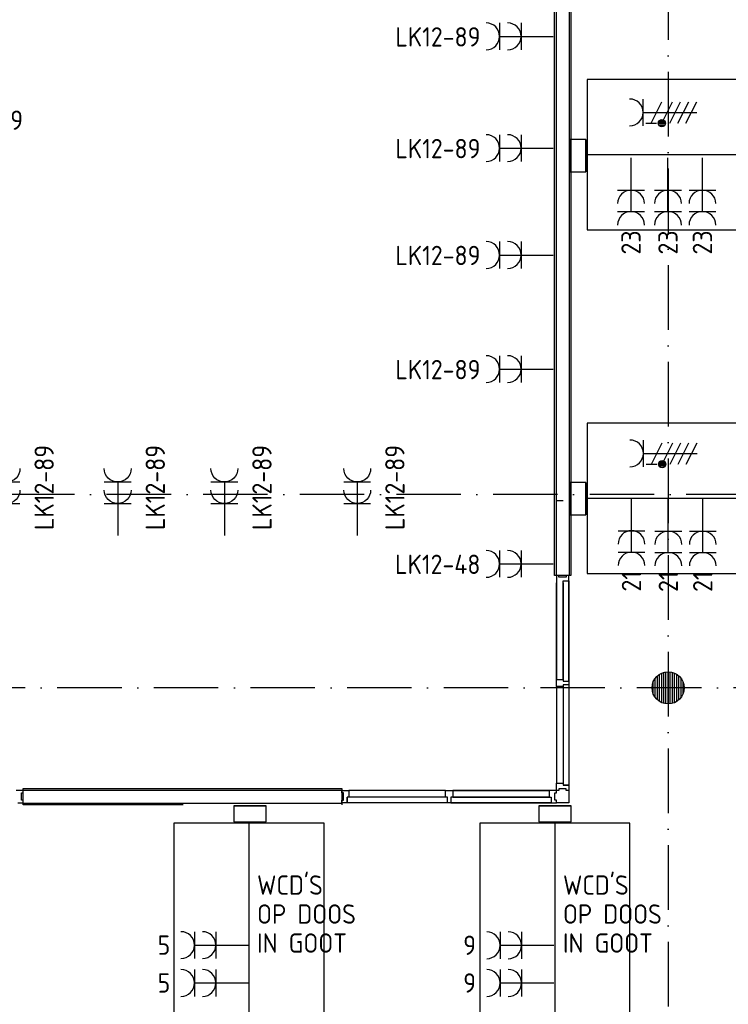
# Model space of a CAD drawing. Header units: millimetres. Extents: x 84333 to 241285, y -2244 to 84291.
# Tile 30 of 74: x 141976 to 148579, y 45829 to 54998. Entities that reach past the tile are written whole.
import ezdxf
from ezdxf.enums import TextEntityAlignment as Align

# ---------------------------------------------------------------- set-up
doc = ezdxf.new("R2010")
doc.units = ezdxf.units.MM
doc.header["$LTSCALE"] = 100
doc.linetypes.add('DASHDOT', pattern=[9, 6, -1.5, 0, -1.5])
doc.layers.get('0').update_dxf_attribs({"linetype": 'CONTINUOUS'})
for name, color, linetype in [('02-61-25-tekst025', 10, 'CONTINUOUS'), ('AFDELING', 4, 'CONTINUOUS'), ('AL$7----_STRAMIEN', 1, 'DASHDOT'), ('AL22----_BINNENWAND', 7, 'CONTINUOUS'), ('AL28----_KONSTRUKTIE', 3, 'CONTINUOUS'), ('AL32----_BINNENKOZ', 7, 'CONTINUOUS'), ('ALXAA---_GEWBETON', 12, 'CONTINUOUS'), ('EA61303-_ARCEER', 1, 'CONTINUOUS'), ('EB63103-_ATTRIB', 2, 'CONTINUOUS'), ('EL61303-_WANDGOOT', 3, 'CONTINUOUS'), ('EL62208-_KRACHT-WCD400', 3, 'CONTINUOUS'), ('EL63103-_LICHT-WCD230V', 3, 'CONTINUOUS'), ('EL6441--_DATACOM', 3, 'CONTINUOUS'), ('TEKST25', 10, 'CONTINUOUS')]:
    doc.layers.add(name, color=color, linetype=linetype)
doc.styles.add('1_8', font='ISO', dxfattribs={"height": 1.8})
doc.styles.add('2_0', font='iso', dxfattribs={"height": 200})
doc.styles.add('ISO', font='ISO.shx')
doc.styles.add('NORATT', font='isocp.shx')
doc.styles.get("Standard").update_dxf_attribs({"font": 'iso.shx'})
doc.styles.add('TECHNIC', font='technic_.ttf')

# ---------------------------------------------------------------- blocks, each defined once
blk = doc.blocks.new('ES3W2A')
for p, q in [((1.25, 2), (-1.25, 2)), ((0, 2), (0, -3)), ((1.25, 0), (-1.25, 0))]:
    blk.add_line(p, q)
for centre in [(0, 3.25), (0, 1.25)]:
    blk.add_arc(centre, 1.25, 180, 0)
at = {"style": '1_8'}
for tag, flags, p in [('VERMOGEN', 9, (-2.5, 5)), ('GROEP', 8, (0, 5)), ('SCHAK', 8, (2.5, 5)), ('GELIJK', 9, (5, 5)), ('KAST', 9, (7, 5)), ('TAL', 8, (2.5, 5))]:
    blk.add_attdef(tag, text='', height=1.8, rotation=90, dxfattribs=dict(at, flags=flags)).set_placement(p, align=Align.MIDDLE_CENTER)
at = {"style": '1_8', "width": 0.7, "flags": 8}
blk.add_attdef('DOEL', text='', height=1.8, rotation=90, dxfattribs=at).set_placement((-2.5, 5), align=Align.MIDDLE_LEFT)
at = {"style": '1_8', "flags": 9}
blk.add_attdef('M_CODE', text='', height=1.8, dxfattribs=at).set_placement((0, 0), align=Align.MIDDLE_CENTER)
blk = doc.blocks.new('tafelc')
at = {"layer": '02-61-25-tekst025', "color": 9}
for p, q in [((-700, 1000), (-700, -1000)), ((700, 1000), (-700, 1000)), ((0, 1000), (0, -1000)), ((700, -1000), (700, 1000)), ((-700, -1000), (700, -1000))]:
    blk.add_line(p, q, dxfattribs=at)
blk = doc.blocks.new('EH100005')
blk.add_lwpolyline([(-1, -0.5), (0, -0.5), (0, 0.5), (-1, 0.5)])
at = {"style": '2_0', "flags": 9}
blk.add_attdef('HULPSTUK', text='', height=0.5, dxfattribs=at).set_placement((0, 0), align=Align.MIDDLE)
blk = doc.blocks.new('EH100000')
at = {"linetype": 'ByBlock'}
for p, q in [((1, 0.5), (0, 0.5)), ((1, 0.5, 1), (0, 0.5, 1)), ((0, -0.5, 1), (1, -0.5, 1)), ((1, -0.5), (0, -0.5))]:
    blk.add_line(p, q, dxfattribs=at)
at = {"linetype": 'ByBlock', "invisible_edges": 15}
for points in [[(1, -0.5), (0, -0.5), (0, 0.5), (1, 0.5)], [(0, 0.5), (1, 0.5), (1, 0.5, 1), (0, 0.5, 1)], [(0, -0.5, 1), (1, -0.5, 1), (1, -0.5), (0, -0.5)]]:
    blk.add_3dface(points, dxfattribs=at)
at = {"linetype": 'ByBlock', "style": '2_0', "flags": 8}
blk.add_attdef('FUNCTIE', text='', height=0.5, dxfattribs=at).set_placement((0.5, 0), align=Align.MIDDLE)
at = {"linetype": 'ByBlock', "flags": 9}
blk.add_attdef('SCHOT', text='', height=0.5, dxfattribs=at).set_placement((0.5, 0), align=Align.MIDDLE)
blk = doc.blocks.new('ES2W4A')
at = {"color": 0}
for p, q in [((-1.25, 2), (1.25, 2)), ((-1.25, 2), (1.25, 2)), ((0, 2), (0, -3)), ((0, 2), (0, -3))]:
    blk.add_line(p, q, dxfattribs=at)
at = {"color": 1}
for p, q in [((-1, 1.75), (-1, 0.75)), ((-1, 1.75), (-1, 0.75)), ((-1, 1.25), (1, 0.25)), ((-1, 1.25), (1, 0.25)), ((-1.2, -0.017), (-1.2, 0.517)), ((-1.2, -0.017), (-1.2, 0.517)), ((-1.067, -0.077), (-1.067, 0.577)), ((-1.067, -0.077), (-1.067, 0.577)), ((-1, 0.25), (1, -0.75)), ((-1, 0.25), (1, -0.75)), ((-0.933, -0.077), (-0.933, 0.577)), ((-0.933, -0.077), (-0.933, 0.577)), ((-0.8, -0.017), (-0.8, 0.517)), ((-0.8, -0.017), (-0.8, 0.517)), ((-1, -0.5), (1, -1.5)), ((-1, -0.5), (1, -1.5)), ((-1, -1.25), (1, -2.25)), ((-1, -1.25), (1, -2.25)), ((-1, -2), (1, -3)), ((-1, -2), (1, -3))]:
    blk.add_line(p, q, dxfattribs=at)
blk.add_circle((-1, 0.25), 0.333, dxfattribs=at)
blk.add_circle((-1, 0.25), 0.333, dxfattribs=at)
at = {"color": 0}
blk.add_arc((0, 3.25), 1.25, 180, 0, dxfattribs=at)
blk.add_arc((0, 3.25), 1.25, 180, 0, dxfattribs=at)
for tag, style, flags, p in [('VERMOGEN', 'NORATT', 9, (-3.75, 4.25)), ('VERMOGEN', '1_8', 9, (-3.75, 4.25)), ('GROEP', 'NORATT', 8, (1.25, 4.25)), ('GROEP', '1_8', 8, (1.25, 4.25)), ('DOEL', 'NORATT', 8, (-1.25, 4.25)), ('DOEL', '1_8', 8, (-1.25, 4.25)), ('KAST', 'NORATT', 9, (3.75, 4.25)), ('KAST', '1_8', 9, (3.75, 4.25)), ('TAL', 'NORATT', 8, (-3.75, 4.25)), ('TAL', '1_8', 8, (-3.75, 4.25))]:
    blk.add_attdef(tag, text='', height=1.8, rotation=90, dxfattribs=dict(style=style, flags=flags)).set_placement(p, align=Align.MIDDLE_LEFT)
at = {"color": 0, "width": 0.7, "flags": 8}
for style in ['NORATT', '1_8']:
    blk.add_attdef('SCHAK', text='', height=1.8, rotation=90, dxfattribs=dict(at, style=style)).set_placement((3.75, 4.25), align=Align.MIDDLE_LEFT)
at = {"flags": 9}
for style in ['NORATT', '1_8']:
    blk.add_attdef('GELIJK', text='', height=1.8, rotation=90, dxfattribs=dict(at, style=style)).set_placement((5, 5), align=Align.MIDDLE_CENTER)
for style in ['NORATT', '1_8']:
    blk.add_attdef('M_CODE', text='', height=1.8, dxfattribs=dict(at, style=style)).set_placement((0, 0), align=Align.MIDDLE_CENTER)
blk = doc.blocks.new('A$C13e6995e')
at = {"layer": 'AL$7----_STRAMIEN', "color": 1}
for p, q in [((152663.8, 52820), (49977.9, 52820)), ((152204.4, 51020), (4611.6, 51020))]:
    blk.add_line(p, q, dxfattribs=at)
blk.add_lwpolyline([(63684.9, 79257.4), (63684.9, 40820)], dxfattribs=at)
at = {"layer": 'AL22----_BINNENWAND', "color": 8}
for p, q in [((62626.9, 52065.7), (62626.9, 58485.2)), ((62776.9, 58485.2), (62776.9, 52065.7)), ((62776.9, 52065.7), (62626.9, 52065.7)), ((57676.4, 50082.2), (60643.4, 50082.2)), ((57676.4, 49932.2), (57676.4, 50082.2)), ((60643.4, 50082.2), (60643.4, 49932.2)), ((59166.8, 49932.2), (57676.4, 49932.2))]:
    blk.add_line(p, q, dxfattribs=at)
at = {"layer": 'AL22----_BINNENWAND', "color": 8, "linetype": 'Continuous'}
for p, q in [((62641.9, 58485.2), (62641.9, 52065.7)), ((62761.9, 58485.2), (62761.9, 52065.7)), ((57676.4, 50067.2), (60643.4, 50067.2)), ((57676.4, 49947.2), (60643.4, 49947.2))]:
    blk.add_line(p, q, dxfattribs=at)
at = {"layer": 'AL28----_KONSTRUKTIE', "color": 8}
blk.add_circle((63684.9, 51020), 150, dxfattribs=at)
at = {"layer": 'AL32----_BINNENKOZ', "color": 8}
for p, q in [((62644.9, 52764.5), (62707.9, 52764.5)), ((62666.9, 52065.7), (62644.9, 52065.7)), ((62644.9, 52065.7), (62644.9, 51998.7)), ((62644.9, 51098.7), (62644.9, 51998.7)), ((62644.9, 51998.7), (62644.9, 51098.7)), ((62644.9, 51098.7), (62644.9, 51998.7)), ((62644.9, 51998.7), (62644.9, 51098.7)), ((62666.9, 52049.7), (62666.9, 52065.7)), ((62733.9, 52049.7), (62666.9, 52049.7)), ((62707.9, 51998.7), (62707.9, 52015.7)), ((62707.9, 52015.7), (62758.9, 52015.7)), ((62707.9, 51098.7), (62707.9, 51998.7)), ((62707.9, 51998.7), (62707.9, 51098.7)), ((62758.9, 52065.7), (62733.9, 52065.7)), ((62733.9, 52065.7), (62733.9, 52049.7)), ((62758.9, 52015.7), (62758.9, 52065.7)), ((62758.9, 51081.7), (62758.9, 52015.7)), ((62758.9, 52015.7), (62758.9, 51081.7)), ((62644.9, 51031.7), (62644.9, 51098.7)), ((62644.9, 51098.7), (62707.9, 51098.7)), ((62707.9, 51098.7), (62707.9, 51081.7)), ((62707.9, 51081.7), (62758.9, 51081.7)), ((62758.9, 51081.7), (62758.9, 51048.7)), ((62644.9, 51031.7), (62644.9, 50131.2)), ((62707.9, 51031.7), (62644.9, 51031.7)), ((62758.9, 51048.7), (62707.9, 51048.7)), ((62707.9, 51048.7), (62707.9, 51031.7)), ((62707.9, 51031.7), (62707.9, 50131.2)), ((62758.9, 51048.7), (62758.9, 50114.2)), ((57676.4, 50064.2), (57609.4, 50064.2)), ((57676.4, 50042.2), (57676.4, 50064.2)), ((60643.4, 50042.2), (60643.4, 50064.2)), ((60643.4, 50064.2), (60710.4, 50064.2)), ((60710.4, 50064.2), (60710.4, 50001.2)), ((61610.9, 50064.2), (60710.4, 50064.2)), ((61610.9, 50001.2), (61610.9, 50064.2)), ((61610.9, 50064.2), (61677.9, 50064.2)), ((61677.9, 50064.2), (62577.9, 50064.2)), ((62577.9, 50064.2), (61677.9, 50064.2)), ((61677.9, 50064.2), (62577.9, 50064.2)), ((62577.9, 50064.2), (61677.9, 50064.2)), ((61677.9, 50064.2), (61677.9, 50001.2)), ((62644.9, 50064.2), (62577.9, 50064.2)), ((62577.9, 50064.2), (62577.9, 50001.2)), ((62644.9, 50064.2), (62644.9, 50131.2)), ((62644.9, 50131.2), (62707.9, 50131.2)), ((62644.9, 50042.2), (62644.9, 50064.2)), ((62666.9, 50064.2), (62644.9, 50064.2)), ((62733.9, 50080.2), (62666.9, 50080.2)), ((62666.9, 50080.2), (62666.9, 50064.2)), ((62707.9, 50131.2), (62707.9, 50114.2)), ((62758.9, 50114.2), (62707.9, 50114.2)), ((62707.9, 50114.2), (62758.9, 50114.2)), ((62733.9, 50064.2), (62733.9, 50080.2)), ((62758.9, 50064.2), (62733.9, 50064.2)), ((62758.9, 50114.2), (62758.9, 50064.2)), ((62758.9, 50064.2), (62758.9, 49950.2)), ((57660.4, 49975.2), (57660.4, 50042.2)), ((57660.4, 50042.2), (57676.4, 50042.2)), ((57676.4, 49975.2), (57660.4, 49975.2)), ((57676.4, 49950.2), (57676.4, 49975.2)), ((60659.4, 50042.2), (60643.4, 50042.2)), ((60643.4, 49950.2), (60643.4, 49975.2)), ((60643.4, 49975.2), (60659.4, 49975.2)), ((60659.4, 49975.2), (60659.4, 50042.2)), ((60693.4, 49950.2), (60693.4, 50001.2)), ((60710.4, 50001.2), (60693.4, 50001.2)), ((60693.4, 50001.2), (60693.4, 49950.2)), ((61610.9, 50001.2), (60710.4, 50001.2)), ((61627.9, 50001.2), (61610.9, 50001.2)), ((61627.9, 49950.2), (61627.9, 50001.2)), ((61677.9, 50001.2), (61660.9, 50001.2)), ((61660.9, 50001.2), (61660.9, 49950.2)), ((61677.9, 50001.2), (62577.9, 50001.2)), ((62577.9, 50001.2), (61677.9, 50001.2)), ((62577.9, 50001.2), (62594.9, 50001.2)), ((62594.9, 50001.2), (62594.9, 49950.2)), ((62628.9, 49975.2), (62628.9, 50042.2)), ((62628.9, 50042.2), (62644.9, 50042.2)), ((62644.9, 49975.2), (62628.9, 49975.2)), ((62644.9, 49950.2), (62644.9, 49975.2)), ((57626.4, 49950.2), (57676.4, 49950.2)), ((60693.4, 49950.2), (60643.4, 49950.2)), ((61627.9, 49950.2), (60693.4, 49950.2)), ((61660.9, 49950.2), (61627.9, 49950.2)), ((61660.9, 49950.2), (62594.9, 49950.2)), ((62594.9, 49950.2), (61660.9, 49950.2)), ((62594.9, 49950.2), (62644.9, 49950.2)), ((62758.9, 49950.2), (62644.9, 49950.2))]:
    blk.add_line(p, q, dxfattribs=at)
at = {"layer": 'ALXAA---_GEWBETON', "color": 8}
for p, q in [((63644.9, 50875.5), (63644.9, 51164.6)), ((63664.9, 50871.4), (63664.9, 51168.7)), ((63684.9, 50870), (63684.9, 51170)), ((63704.9, 50871.4), (63704.9, 51168.7)), ((63724.9, 50875.5), (63724.9, 51164.6)), ((63544.9, 50966.2), (63544.9, 51073.9)), ((63564.9, 50930), (63564.9, 51110)), ((63584.9, 50908.2), (63584.9, 51131.8)), ((63604.9, 50893.1), (63604.9, 51146.9)), ((63624.9, 50882.6), (63624.9, 51157.5)), ((63744.9, 50882.6), (63744.9, 51157.5)), ((63764.9, 50893.1), (63764.9, 51146.9)), ((63784.9, 50908.2), (63784.9, 51131.8)), ((63804.9, 50930), (63804.9, 51110)), ((63824.9, 50966.2), (63824.9, 51073.9))]:
    blk.add_line(p, q, dxfattribs=at)
at = {"layer": 'AFDELING', "color": 8, "style": 'TECHNIC'}
for p in [(92219.2, 54467.7), (58038, 41625.4), (88107.6, 41443.8)]:
    blk.add_attdef('VIDE', text='', height=500, dxfattribs=at).set_placement(p, align=Align.CENTER)
blk.add_attdef('VIDE', text='', height=500, rotation=90, dxfattribs=at).set_placement((75128.7, 25766.1), align=Align.CENTER)

msp = doc.modelspace()

# ---------------------------------------------------------------- hatches: boundary and pattern name
at = {"layer": 'EA61303-_ARCEER'}
h = msp.add_hatch(dxfattribs=at)
h.set_pattern_fill('LINE,N', color=256, scale=20, angle=135, style=0)
h.set_pattern_definition([(135, (147177.55, 53580.38), (-44.901, -44.901), [])])
edge = h.paths.add_edge_path()
edge.add_line((147252.3, 53580.4), (147252.3, 53881.7))
edge = h.paths.add_edge_path()
edge.add_line((147252.3, 53881.7), (147102.8, 53881.7))
edge = h.paths.add_edge_path()
edge.add_line((147102.8, 53881.7), (147102.8, 53580.4))
edge = h.paths.add_edge_path()
edge.add_line((147102.8, 53580.4), (147252.3, 53580.4))
h = msp.add_hatch(dxfattribs=at)
h.set_pattern_fill('LINE,N', color=256, scale=20, angle=135, style=0)
h.set_pattern_definition([(135, (147177.55, 50385.85), (-44.901, -44.901), [])])
edge = h.paths.add_edge_path()
edge.add_line((147252.3, 50385.9), (147252.3, 50687.1))
edge = h.paths.add_edge_path()
edge.add_line((147252.3, 50687.1), (147102.8, 50687.1))
edge = h.paths.add_edge_path()
edge.add_line((147102.8, 50687.1), (147102.8, 50385.9))
edge = h.paths.add_edge_path()
edge.add_line((147102.8, 50385.9), (147252.3, 50385.9))
h = msp.add_hatch(dxfattribs=at)
h.set_pattern_fill('LINE,N', color=256, scale=20, angle=225, style=0)
h.set_pattern_definition([(225, (144272.32, 47601.79), (44.901, -44.901), [])])
edge = h.paths.add_edge_path()
edge.add_line((144272.3, 47676.5), (143971.1, 47676.5))
edge = h.paths.add_edge_path()
edge.add_line((143971.1, 47676.5), (143971.1, 47527))
edge = h.paths.add_edge_path()
edge.add_line((143971.1, 47527), (144272.3, 47527))
edge = h.paths.add_edge_path()
edge.add_line((144272.3, 47527), (144272.3, 47676.5))
h = msp.add_hatch(dxfattribs=at)
h.set_pattern_fill('LINE,N', color=256, scale=20, angle=225, style=0)
h.set_pattern_definition([(225, (147114.904, 47601.79), (44.901, -44.901), [])])
edge = h.paths.add_edge_path()
edge.add_line((147114.9, 47676.5), (146813.6, 47676.5))
edge = h.paths.add_edge_path()
edge.add_line((146813.6, 47676.5), (146813.6, 47527))
edge = h.paths.add_edge_path()
edge.add_line((146813.6, 47527), (147114.9, 47527))
edge = h.paths.add_edge_path()
edge.add_line((147114.9, 47527), (147114.9, 47676.5))

# ---------------------------------------------------------------- block references
at = {"layer": '02-61-25-tekst025', "rotation": 90}
for p in [(148262.2, 53741.2), (148262.2, 50541.2)]:
    msp.add_blockref('tafelc', p, dxfattribs=at)
at = {"layer": '02-61-25-tekst025'}
for p in [(144112.2, 46516.2), (146962.2, 46516.2)]:
    msp.add_blockref('tafelc', p, dxfattribs=at)
at = {"layer": 'EL61303-_WANDGOOT', "yscale": 149.5}
for name, p, xscale, zscale, rotation in [('EH100005', (147177.5, 53881.7, 2415), 275.9999999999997, 275.9999999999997, 90), ('EH100000', (147177.5, 53580.4, 2415), 301.2696465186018, 275.9999999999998, 90), ('EH100005', (147177.5, 53580.4, 2415), 275.9999999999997, 275.9999999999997, 270), ('EH100000', (147177.5, 50385.9, 2415), 301.2696465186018, 275.9999999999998, 90), ('EH100005', (147177.5, 50687.1, 2415), 275.9999999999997, 275.9999999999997, 90), ('EH100005', (147177.5, 50385.9, 2415), 275.9999999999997, 275.9999999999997, 270), ('EH100005', (143971.1, 47601.8), 276, 276, 180), ('EH100000', (144272.3, 47601.8), 301.2696465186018, 275.9999999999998, 180), ('EH100000', (147114.9, 47601.8), 301.2696465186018, 275.9999999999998, 180), ('EH100005', (146813.6, 47601.8), 276, 276, 180)]:
    msp.add_blockref(name, p, dxfattribs=dict(at, xscale=xscale, zscale=zscale, rotation=rotation))
at = {"layer": 'EL61303-_WANDGOOT', "xscale": 276, "yscale": 149.5, "zscale": 276}
for p in [(144272.3, 47601.8), (147114.9, 47601.8)]:
    msp.add_blockref('EH100005', p, dxfattribs=at)
at = {"layer": 'EL62208-_KRACHT-WCD400', "xscale": 100, "yscale": 100, "zscale": 100, "rotation": 90}
for p in [(147984.3, 54133.8), (147987.1, 50958.8)]:
    msp.add_blockref('ES2W4A', p, dxfattribs=at)
at = {"layer": 'EL63103-_LICHT-WCD230V'}
ref = msp.add_blockref('ES3W2A', (146647.7, 54841.9), dxfattribs=dict(at, xscale=100, yscale=100, zscale=100, rotation=90))
ref.add_attrib('GROEP', 'LK12-89', dxfattribs={"layer": 'EB63103-_ATTRIB', "color": 1, "height": 180, "style": 'NORATT', "flags": 8}).set_placement((146269, 54837.7), align=Align.MIDDLE_RIGHT)
ref = msp.add_blockref('ES3W2A', (140827.8, 54065.5), dxfattribs=dict(at, xscale=-100, yscale=100, zscale=100, rotation=270))
ref.add_attrib('GROEP', 'LK12-89', dxfattribs={"layer": 'EB63103-_ATTRIB', "color": 1, "height": 180, "style": 'NORATT', "flags": 8}).set_placement((142007.8, 54062), align=Align.MIDDLE_RIGHT)
ref = msp.add_blockref('ES3W2A', (146647.7, 53801.6), dxfattribs=dict(at, xscale=100, yscale=100, zscale=100, rotation=90))
ref.add_attrib('GROEP', 'LK12-89', dxfattribs={"layer": 'EB63103-_ATTRIB', "color": 1, "height": 180, "style": 'NORATT', "flags": 8}).set_placement((146269, 53797.4), align=Align.MIDDLE_RIGHT)
ref = msp.add_blockref('ES3W2A', (147672.3, 53410.7), dxfattribs=dict(at, xscale=100, yscale=100, zscale=100, rotation=180))
ref.add_attrib('GROEP', '23', dxfattribs={"layer": 'EB63103-_ATTRIB', "color": 1, "height": 180, "rotation": 90, "style": '1_8', "flags": 8}).set_placement((147671.9, 53035.4), align=Align.MIDDLE_RIGHT)
ref = msp.add_blockref('ES3W2A', (148016.6, 53410.7), dxfattribs=dict(at, xscale=100, yscale=100, zscale=100, rotation=180))
ref.add_attrib('GROEP', '23', dxfattribs={"layer": 'EB63103-_ATTRIB', "color": 1, "height": 180, "rotation": 90, "style": '1_8', "flags": 8}).set_placement((148016.3, 53035.4), align=Align.MIDDLE_RIGHT)
ref = msp.add_blockref('ES3W2A', (148337.5, 53410.7), dxfattribs=dict(at, xscale=100, yscale=100, zscale=100, rotation=180))
ref.add_attrib('GROEP', '23', dxfattribs={"layer": 'EB63103-_ATTRIB', "color": 1, "height": 180, "rotation": 90, "style": '1_8', "flags": 8}).set_placement((148337.2, 53035.4), align=Align.MIDDLE_RIGHT)
ref = msp.add_blockref('ES3W2A', (146647.7, 52806.5), dxfattribs=dict(at, xscale=100, yscale=100, zscale=100, rotation=90))
ref.add_attrib('GROEP', 'LK12-89', dxfattribs={"layer": 'EB63103-_ATTRIB', "color": 1, "height": 180, "style": 'NORATT', "flags": 8}).set_placement((146269, 52802.3), align=Align.MIDDLE_RIGHT)
ref = msp.add_blockref('ES3W2A', (146647.7, 51743.6), dxfattribs=dict(at, xscale=100, yscale=100, zscale=100, rotation=90))
ref.add_attrib('GROEP', 'LK12-89', dxfattribs={"layer": 'EB63103-_ATTRIB', "color": 1, "height": 180, "style": 'NORATT', "flags": 8}).set_placement((146269, 51739.4), align=Align.MIDDLE_RIGHT)
ref = msp.add_blockref('ES3W2A', (141854.1, 50493), dxfattribs=dict(at, xscale=-100, yscale=100, zscale=100))
ref.add_attrib('GROEP', 'LK12-89', dxfattribs={"layer": 'EB63103-_ATTRIB', "color": 1, "height": 180, "rotation": 90, "style": '1_8', "flags": 8}).set_placement((142204.5, 51037.7), align=Align.MIDDLE_RIGHT)
ref = msp.add_blockref('ES3W2A', (142889.4, 50493), dxfattribs=dict(at, xscale=-100, yscale=100, zscale=100))
ref.add_attrib('GROEP', 'LK12-89', dxfattribs={"layer": 'EB63103-_ATTRIB', "color": 1, "height": 180, "rotation": 90, "style": '1_8', "flags": 8}).set_placement((143239.9, 51037.7), align=Align.MIDDLE_RIGHT)
ref = msp.add_blockref('ES3W2A', (143883.4, 50493), dxfattribs=dict(at, xscale=-100, yscale=100, zscale=100))
ref.add_attrib('GROEP', 'LK12-89', dxfattribs={"layer": 'EB63103-_ATTRIB', "color": 1, "height": 180, "rotation": 90, "style": '1_8', "flags": 8}).set_placement((144233.8, 51037.7), align=Align.MIDDLE_RIGHT)
ref = msp.add_blockref('ES3W2A', (145121.4, 50493), dxfattribs=dict(at, xscale=-100, yscale=100, zscale=100))
ref.add_attrib('GROEP', 'LK12-89', dxfattribs={"layer": 'EB63103-_ATTRIB', "color": 1, "height": 180, "rotation": 90, "style": '1_8', "flags": 8}).set_placement((145471.9, 51037.7), align=Align.MIDDLE_RIGHT)
ref = msp.add_blockref('ES3W2A', (147676.5, 50239.4), dxfattribs=dict(at, xscale=100, yscale=100, zscale=100, rotation=180))
ref.add_attrib('GROEP', '21', dxfattribs={"layer": 'EB63103-_ATTRIB', "color": 1, "height": 180, "rotation": 90, "style": '1_8', "flags": 8}).set_placement((147676.2, 49864.1), align=Align.MIDDLE_RIGHT)
ref = msp.add_blockref('ES3W2A', (148019.7, 50235.7), dxfattribs=dict(at, xscale=100, yscale=100, zscale=100, rotation=180))
ref.add_attrib('GROEP', '21', dxfattribs={"layer": 'EB63103-_ATTRIB', "color": 1, "height": 180, "rotation": 90, "style": '1_8', "flags": 8}).set_placement((148019.4, 49860.4), align=Align.MIDDLE_RIGHT)
ref = msp.add_blockref('ES3W2A', (148340.4, 50235.7), dxfattribs=dict(at, xscale=100, yscale=100, zscale=100, rotation=180))
ref.add_attrib('GROEP', '21', dxfattribs={"layer": 'EB63103-_ATTRIB', "color": 1, "height": 180, "rotation": 90, "style": '1_8', "flags": 8}).set_placement((148340.1, 49860.4), align=Align.MIDDLE_RIGHT)
ref = msp.add_blockref('ES3W2A', (146647.7, 49930.4), dxfattribs=dict(at, xscale=100, yscale=100, zscale=100, rotation=90))
ref.add_attrib('GROEP', 'LK12-48', dxfattribs={"layer": 'EB63103-_ATTRIB', "color": 1, "height": 180, "style": '1_8', "flags": 8}).set_placement((146269, 49926.2), align=Align.MIDDLE_RIGHT)
ref = msp.add_blockref('ES3W2A', (143804.2, 46380.3), dxfattribs=dict(at, xscale=100, yscale=100, zscale=100, rotation=90))
ref.add_attrib('GROEP', '5', dxfattribs={"layer": 'EB63103-_ATTRIB', "color": 1, "height": 180, "style": '1_8', "flags": 8}).set_placement((143379.2, 46380.3), align=Align.MIDDLE_RIGHT)
ref = msp.add_blockref('ES3W2A', (146652.7, 46379.1), dxfattribs=dict(at, xscale=100, yscale=100, zscale=100, rotation=90))
ref.add_attrib('GROEP', '9', dxfattribs={"layer": 'EB63103-_ATTRIB', "color": 1, "height": 180, "style": '1_8', "flags": 8}).set_placement((146227.7, 46379.1), align=Align.MIDDLE_RIGHT)
ref = msp.add_blockref('ES3W2A', (143804.2, 46027.8), dxfattribs=dict(at, xscale=100, yscale=100, zscale=100, rotation=90))
ref.add_attrib('GROEP', '5', dxfattribs={"layer": 'EB63103-_ATTRIB', "color": 1, "height": 180, "style": '1_8', "flags": 8}).set_placement((143379.2, 46027.8), align=Align.MIDDLE_RIGHT)
ref = msp.add_blockref('ES3W2A', (146652.7, 46027.8), dxfattribs=dict(at, xscale=100, yscale=100, zscale=100, rotation=90))
ref.add_attrib('GROEP', '9', dxfattribs={"layer": 'EB63103-_ATTRIB', "color": 1, "height": 180, "style": '1_8', "flags": 8}).set_placement((146227.7, 46027.8), align=Align.MIDDLE_RIGHT)
at = {"layer": 'EL6441--_DATACOM'}
msp.add_blockref('A$C13e6995e', (84333, -2244.2), dxfattribs=at)

# ---------------------------------------------------------------- texts
at = {"layer": 'TEKST25', "style": 'ISO'}
for s, p in [("WCD'S", (144188, 46849.5)), ("WCD'S", (147038, 46849.5)), ('OP DOOS', (144188, 46579.5)), ('OP DOOS', (147038, 46579.5)), ('IN GOOT', (144188, 46309.5)), ('IN GOOT', (147038, 46309.5))]:
    msp.add_text(s, height=180, dxfattribs=at).set_placement(p)

doc.saveas('drawing.dxf')
